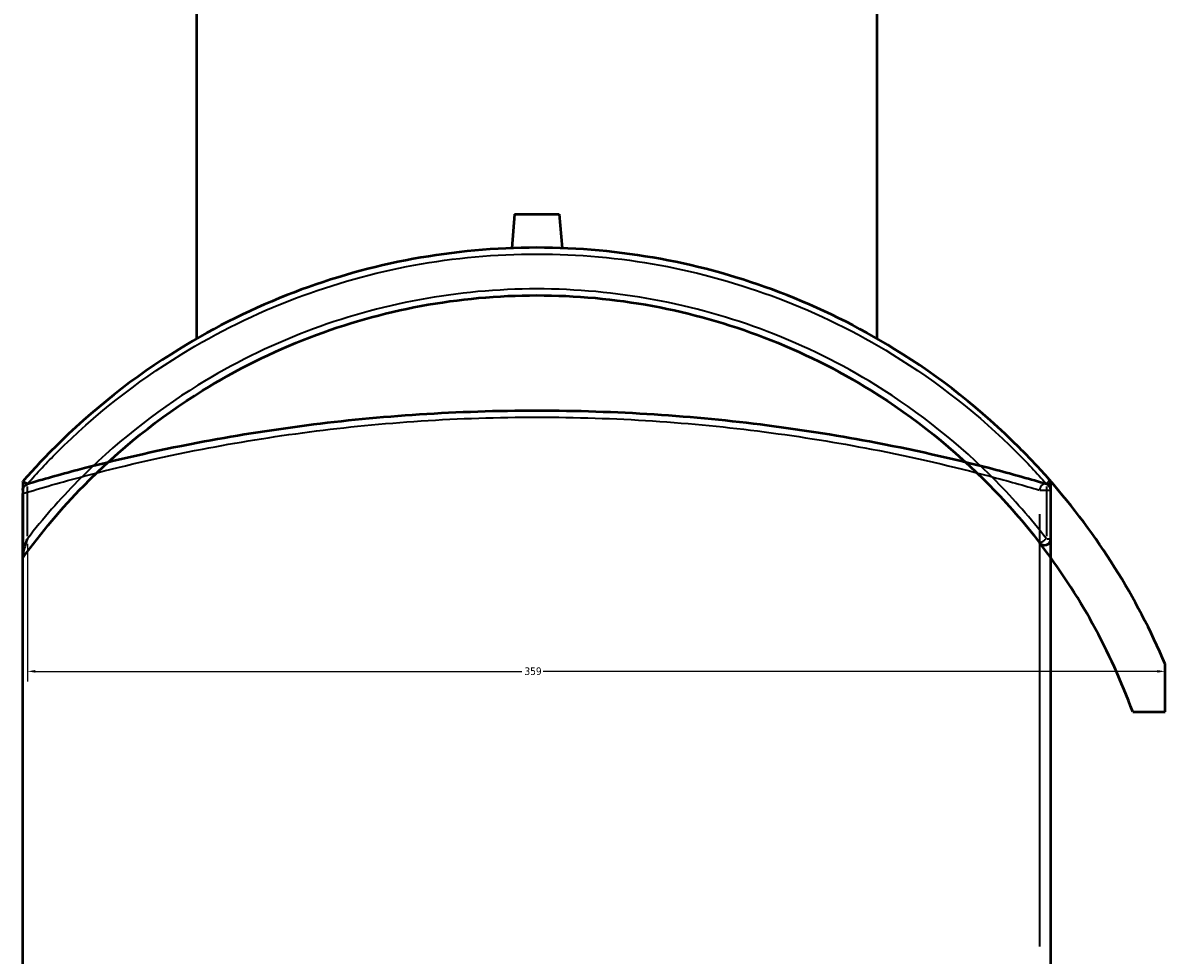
# Model space of a CAD drawing. Header units: millimetres. Extents: x -604 to 1138, y -275 to 909.
# Tile 5 of 10: x 289 to 649, y 23 to 317. Entities that reach past the tile are written whole.
import ezdxf

# ---------------------------------------------------------------- set-up
doc = ezdxf.new("R2010")
doc.units = ezdxf.units.MM
for name, color, linetype, lineweight in [('Dimension (ANSI)', 7, 'Continuous', 25), ('Visible (ANSI)', 7, 'Continuous', 50), ('Visible Narrow (ANSI)', 7, 'Continuous', 35)]:
    doc.layers.add(name, color=color, linetype=linetype, lineweight=lineweight)
doc.styles.add('Note Text (ANSI)', font='tahoma.ttf')
doc.dimstyles.new('Default - mm (ANSI)', dxfattribs={"dimtxt": 2.4, "dimasz": 2.5, "dimexe": 3.175, "dimexo": 1.6002, "dimgap": 0.8, "dimtad": 0, "dimtoh": 1, "dimdec": 0, "dimrnd": 1e-08, "dimzin": 4, "dimdsep": 46, "dimtxsty": 'Note Text (ANSI)', "dimcen": 0.09, "dimdle": 10, "dimclrd": 256, "dimclre": 256, "dimclrt": 5, "dimadec": 1, "dimazin": 1, "dimtfac": 1.27, "dimtofl": 0, "dimtmove": 0, "dimatfit": 3, "dimfxl": 1, "dimtolj": 1, "dimtzin": 4, "dimlwd": -1, "dimlwe": -1, "dimarcsym": 0})

# ---------------------------------------------------------------- blocks, each defined once
blk = doc.blocks.new('*D6')
at = {"layer": 'Defpoints', "color": 0, "transparency": 16777216}
for p in [(290.92, 154.2), (649.48, 114.68), (649.48, 112.46)]:
    blk.add_point(p, dxfattribs=at)
at = {"layer": 'Dimension (ANSI)', "transparency": 16777216}
for p, q in [((290.92, 152.6), (290.92, 109.29)), ((293.42, 112.46), (446.77, 112.46)), ((646.98, 112.46), (453.48, 112.46))]:
    blk.add_line(p, q, dxfattribs=at)
for points in [[(293.42, 112.88), (293.42, 112.05), (290.92, 112.46)], [(646.98, 112.88), (646.98, 112.05), (649.48, 112.46)]]:
    blk.add_solid(points, dxfattribs=at)
at = {"layer": 'Dimension (ANSI)', "color": 5, "transparency": 16777216, "insert": (447.57, 113.71), "char_height": 2.4, "attachment_point": 1, "style": 'Note Text (ANSI)'}
blk.add_mtext('\\A1;359', dxfattribs=at)

msp = doc.modelspace()

# ---------------------------------------------------------------- linework, layer by layer
at = {"layer": 'Visible (ANSI)'}
for p, q in [((344.28, 217.26), (344.28, 417.89)), ((558.68, 217.26), (558.68, 417.89)), ((444.48, 256.49), (443.54, 245.75)), ((444.48, 256.49), (458.48, 256.49)), ((458.48, 256.49), (459.42, 245.75)), ((289.48, 172.25), (289.48, 172.24)), ((289.48, 172.24), (289.48, 148.63)), ((289.48, 169.52), (289.48, 168.45)), ((613.48, 154.2), (613.48, 171.49)), ((613.48, 18.27), (613.48, 169.52)), ((289.48, -249.41), (289.48, 168.45)), ((289.48, 148.63), (289.48, 148.18)), ((649.48, 99.68), (649.48, 114.68)), ((639.28, 99.68), (649.48, 99.68))]:
    msp.add_line(p, q, dxfattribs=at)
for centre, radius, start, end in [((451.48, 30.89), 215, 22.9375, 41.3078), ((611.48, 171.49), 2, 0, 41.3078), ((611.48, 169.52), 2, 0, 73.6428), ((611.48, 154.2), 2, 217.6198, 0), ((451.48, 30.89), 200, 20.1181, 37.6198)]:
    msp.add_arc(centre, radius, start, end, dxfattribs=at)
for points, knots in [([(612.99, 172.81), (609.95, 176.27), (606.8, 179.63), (591.73, 194.71), (578.51, 205.16), (552.77, 221.01), (540.64, 227), (515.88, 236.43), (503.29, 239.96), (477.63, 244.69), (464.56, 245.89), (451.48, 245.89), (438.41, 245.89), (425.33, 244.69), (399.67, 239.96), (387.09, 236.43), (362.33, 227), (350.19, 221.01), (324.45, 205.16), (311.23, 194.71), (295.98, 179.44), (292.67, 175.9), (289.48, 172.25)], [-42.149394, -42.149394, -42.149394, -42.149394, -40.756555, -40.756555, -35.692768, -35.692768, -31.642305, -31.642305, -27.756495, -27.756495, -23.87068, -23.87068, -23.87068, -19.984865, -19.984865, -16.099055, -16.099055, -12.048591, -12.048591, -6.983625, -6.983625, -5.515751, -5.515751, -5.515751, -5.515751]), ([(289.48, 148.18), (295.31, 156.23), (301.73, 163.83), (319.87, 182.34), (332.45, 192.41), (356.76, 207.49), (368.08, 213.11), (391.21, 221.98), (402.99, 225.31), (427.01, 229.76), (439.25, 230.89), (451.48, 230.89), (463.72, 230.89), (475.96, 229.76), (499.98, 225.31), (511.75, 221.98), (534.88, 213.11), (546.2, 207.49), (570.52, 192.41), (583.09, 182.34), (599.84, 165.25), (605.06, 159.26), (609.9, 152.98)], [-44.396153, -44.396153, -44.396153, -44.396153, -41.339196, -41.339196, -36.411141, -36.411141, -32.559167, -32.559167, -28.851197, -28.851197, -25.143221, -25.143221, -25.143221, -21.435246, -21.435246, -17.727276, -17.727276, -13.875302, -13.875302, -8.947111, -8.947111, -6.50464, -6.50464, -6.50464, -6.50464]), ([(612.05, 171.44), (607.14, 172.88), (601.85, 174.36), (584.88, 178.82), (572.13, 181.79), (547.49, 186.49), (536.02, 188.35), (512.57, 191.36), (500.63, 192.53), (476.29, 194.11), (463.89, 194.52), (451.48, 194.52), (439.08, 194.52), (426.68, 194.11), (402.33, 192.53), (390.39, 191.36), (366.95, 188.35), (355.48, 186.49), (330.84, 181.79), (318.09, 178.82), (301.11, 174.36), (295.83, 172.88), (290.92, 171.44)], [6.50464, 6.50464, 6.50464, 6.50464, 8.947111, 8.947111, 13.875302, 13.875302, 17.727276, 17.727276, 21.435246, 21.435246, 25.143221, 25.143221, 25.143221, 28.851197, 28.851197, 32.559167, 32.559167, 36.411141, 36.411141, 41.339196, 41.339196, 43.781807, 43.781807, 43.781807, 43.781807]), ([(290.92, 171.49), (290.92, 171.5), (290.92, 171.5), (290.74, 171.57), (290.58, 171.63), (290.28, 171.77), (290.14, 171.83), (289.85, 171.97), (289.71, 172.05), (289.53, 172.17), (289.48, 172.21), (289.48, 172.24)], [-0.2686757, -0.2686757, -0.2686757, -0.2686757, -0.2679974, -0.2679974, -0.2111568, -0.2111568, -0.1548339, -0.1548339, -0.0749105, -0.0749105, 0, 0, 0, 0]), ([(289.48, 169.52), (289.48, 169.69), (289.5, 169.83), (289.58, 170.2), (289.68, 170.43), (290.08, 171.03), (290.47, 171.31), (290.92, 171.44), (290.92, 171.44), (290.92, 171.44)], [-0.7646084, -0.7646084, -0.7646084, -0.7646084, -0.6528666, -0.6528666, -0.4196924, -0.4196924, 0, 0, 0.0019034, 0.0019034, 0.0019034, 0.0019034]), ([(289.48, 148.63), (289.48, 148.77), (289.5, 148.94), (289.58, 149.48), (289.68, 149.96), (290.08, 151.57), (290.47, 152.86), (290.92, 154.19), (290.92, 154.19), (290.92, 154.2)], [-0.7646084, -0.7646084, -0.7646084, -0.7646084, -0.6528666, -0.6528666, -0.4196924, -0.4196924, 0, 0, 0.0019034, 0.0019034, 0.0019034, 0.0019034])]:
    msp.add_open_spline(points, degree=3, knots=knots, dxfattribs=at)
at = {"layer": 'Visible Narrow (ANSI)'}
for p, q in [((290.92, 155.06), (290.92, 170.63)), ((610.06, 169.52), (613.47, 169.52)), ((612.05, 170.63), (612.05, 155.06)), ((613.48, 171.49), (612.17, 171.49)), ((609.9, 161.96), (609.9, 25.83)), ((612.17, 154.2), (613.48, 154.2))]:
    msp.add_line(p, q, dxfattribs=at)
for centre, major_axis, ratio, start_param, end_param in [((611.48, 169.52), (0.56, 1.92), 0.779665, 0.089788, 1.70597), ((611.48, 171.49), (1.5, 1.32), 0.190206, 4.99343, 6.215303), ((611.48, 154.2), (-1.58, -1.22), 0.176352, 0.089788, 1.70597)]:
    msp.add_ellipse(centre, major_axis=major_axis, ratio=ratio, start_param=start_param, end_param=end_param, dxfattribs=at)
for points, knots in [([(290.92, 171.49), (293.94, 174.92), (297.06, 178.24), (312.05, 193.18), (325.19, 203.54), (350.78, 219.25), (362.85, 225.18), (387.46, 234.52), (399.98, 238.02), (425.49, 242.71), (438.48, 243.89), (451.48, 243.89), (464.48, 243.89), (477.48, 242.71), (502.99, 238.02), (515.5, 234.52), (540.12, 225.18), (552.18, 219.25), (577.77, 203.54), (590.91, 193.19), (605.9, 178.25), (609.03, 174.92), (612.05, 171.49)], [5.59198, 5.59198, 5.59198, 5.59198, 6.983625, 6.983625, 12.048591, 12.048591, 16.099055, 16.099055, 19.984865, 19.984865, 23.87068, 23.87068, 23.87068, 27.756495, 27.756495, 31.642305, 31.642305, 35.692768, 35.692768, 40.756555, 40.756555, 42.149394, 42.149394, 42.149394, 42.149394]), ([(612.05, 154.2), (607.14, 160.54), (601.85, 166.6), (584.88, 183.85), (572.13, 194.03), (547.49, 209.25), (536.02, 214.93), (512.57, 223.89), (500.63, 227.25), (476.29, 231.75), (463.89, 232.89), (451.48, 232.89), (439.08, 232.89), (426.68, 231.75), (402.33, 227.25), (390.39, 223.89), (366.95, 214.93), (355.48, 209.25), (330.84, 194.03), (318.09, 183.85), (301.11, 166.6), (295.83, 160.55), (290.92, 154.2)], [6.50464, 6.50464, 6.50464, 6.50464, 8.947111, 8.947111, 13.875302, 13.875302, 17.727276, 17.727276, 21.435246, 21.435246, 25.143221, 25.143221, 25.143221, 28.851197, 28.851197, 32.559167, 32.559167, 36.411141, 36.411141, 41.339196, 41.339196, 43.781807, 43.781807, 43.781807, 43.781807]), ([(289.48, 168.45), (295.31, 170.22), (301.73, 172.06), (319.87, 176.87), (332.45, 179.83), (356.76, 184.51), (368.08, 186.37), (391.21, 189.37), (402.99, 190.54), (427.01, 192.11), (439.25, 192.52), (451.48, 192.52), (463.72, 192.52), (475.96, 192.11), (499.98, 190.54), (511.75, 189.37), (534.88, 186.37), (546.2, 184.51), (570.52, 179.83), (583.09, 176.87), (599.84, 172.43), (605.06, 170.96), (609.9, 169.52)], [-44.396153, -44.396153, -44.396153, -44.396153, -41.339196, -41.339196, -36.411141, -36.411141, -32.559167, -32.559167, -28.851197, -28.851197, -25.143221, -25.143221, -25.143221, -21.435246, -21.435246, -17.727276, -17.727276, -13.875302, -13.875302, -8.947111, -8.947111, -6.50464, -6.50464, -6.50464, -6.50464])]:
    msp.add_open_spline(points, degree=3, knots=knots, dxfattribs=at)

# ---------------------------------------------------------------- dimensions: what is measured, and where the dimension line sits
at = {"layer": 'Dimension (ANSI)'}
dim = msp.add_linear_dim(base=(649.48, 112.46), p1=(290.92, 154.2), p2=(649.48, 114.68), angle=180, dimstyle='Default - mm (ANSI)', override={"dimgap": 0.8, "dimtoh": 0, "dimdec": 0, "dimse2": 1, "dimtol": 0, "dimlim": 0, "dimtp": 0, "dimtm": 0, "dimtdec": 2, "dimatfit": 1}, dxfattribs=at)
dim.commit()
dim.dimension.update_dxf_attribs({"geometry": '*D6', "text_midpoint": (450.12, 112.46), "dimtype": 160})

doc.saveas('drawing.dxf')
